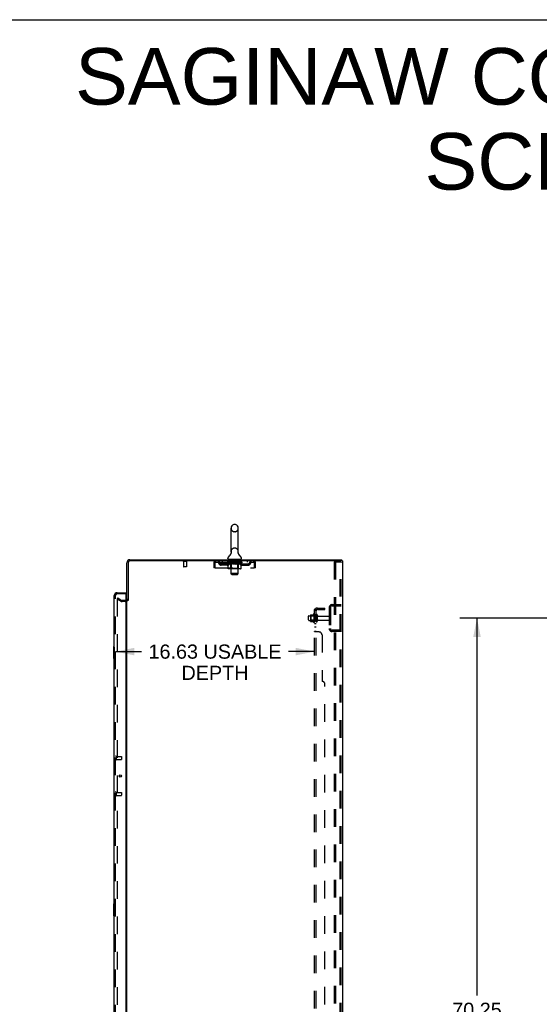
# Model space of a CAD drawing. Header units: inches. Extents: x 0 to 268, y 0 to 174.
# Tile 69 of 71: x 142 to 185, y 91 to 174. Entities that reach past the tile are written whole.
import ezdxf

# ---------------------------------------------------------------- set-up
doc = ezdxf.new("R2010")
doc.units = ezdxf.units.IN
doc.header["$LTSCALE"] = 14.749625
doc.header["$MEASUREMENT"] = 0
doc.linetypes.add('HIDDEN', pattern=[0.2, 0.1, -0.1])
doc.layers.get('0').update_dxf_attribs({"linetype": 'CONTINUOUS'})
for name, color, linetype in [('DEFAULT_2', 8, 'HIDDEN'), ('DIMENSIONS', 7, 'CONTINUOUS'), ('LEFTHAND_DOOR_ASSEMBLY', 7, 'CONTINUOUS'), ('RIGHTHAND_DOOR_ASSEMBLY', 7, 'CONTINUOUS'), ('SUBPANEL', 7, 'CONTINUOUS')]:
    doc.layers.add(name, color=color, linetype=linetype)
doc.styles.get("Standard").update_dxf_attribs({"font": 'arial.ttf'})
doc.dimstyles.new('DIMSTYLE_1', dxfattribs={"dimtxt": 1.183125, "dimasz": 1.5775, "dimexe": 0.09, "dimexo": 0.07, "dimgap": 0.0375, "dimtad": 0, "dimtih": 1, "dimtoh": 1, "dimzin": 4, "dimdsep": 46, "dimtxsty": 'Standard', "dimblk": '_FILLED', "dimblk1": '_FILLED', "dimblk2": '_FILLED', "dimcen": 0.09, "dimadec": 3, "dimazin": 1, "dimtfac": 1, "dimtdec": 3, "dimtofl": 0, "dimtmove": 0, "dimatfit": 3, "dimldrblk": '_FILLED', "dimfxl": 0, "dimtolj": 1, "dimtzin": 4, "dimarcsym": 0})

# ---------------------------------------------------------------- blocks, each defined once
blk = doc.blocks.new('_FILLED')
at = {"color": 0, "linetype": 'ByBlock'}
blk.add_solid([(0, 0), (-1, 0.2), (-1, -0.2)], dxfattribs=at)
blk = doc.blocks.new('*D2')
at = {"layer": 'DIMENSIONS', "color": 2, "linetype": 'Continuous'}
for p, q in [((149.555, 120.733), (151.725, 120.733)), ((166.18, 120.733), (164.009, 120.733))]:
    blk.add_line(p, q, dxfattribs=at)
at = {"layer": 'DIMENSIONS', "color": 2, "linetype": 'Continuous', "xscale": 1.5775, "yscale": 1.5775, "zscale": 1.5775, "rotation": 180}
blk.add_blockref('_FILLED', (149.555, 120.733), dxfattribs=at)
at = {"layer": 'DIMENSIONS', "color": 2, "linetype": 'Continuous', "xscale": 1.5775, "yscale": 1.5775, "zscale": 1.5775}
blk.add_blockref('_FILLED', (166.18, 120.733), dxfattribs=at)
at = {"layer": 'DIMENSIONS', "color": 2, "linetype": 'Continuous', "insert": (157.867, 121.324), "char_height": 1.18312, "width": 11.10114, "attachment_point": 2, "line_spacing_factor": 0.9}
blk.add_mtext('16.63 USABLE\\PDEPTH', dxfattribs=at)
blk = doc.blocks.new('*D4')
at = {"layer": 'DIMENSIONS', "color": 2, "linetype": 'Continuous'}
for p, q in [((189.43, 123.532), (178.333, 123.532)), ((179.753, 123.532), (179.753, 91.993)), ((179.753, 53.282), (179.753, 89.627)), ((189.43, 53.282), (178.333, 53.282))]:
    blk.add_line(p, q, dxfattribs=at)
at = {"layer": 'DIMENSIONS', "color": 2, "linetype": 'Continuous', "xscale": 1.5775, "yscale": 1.5775, "zscale": 1.5775}
for p, rotation in [((179.753, 123.532), 90), ((179.753, 53.282), 270)]:
    blk.add_blockref('_FILLED', p, dxfattribs=dict(at, rotation=rotation))
at = {"layer": 'DIMENSIONS', "color": 2, "linetype": 'Continuous', "insert": (179.753, 91.402), "char_height": 1.1831, "width": 4.13434, "attachment_point": 2, "line_spacing_factor": 0.9}
blk.add_mtext('70.25', dxfattribs=at)

msp = doc.modelspace()

# ---------------------------------------------------------------- linework, layer by layer
at = {"color": 7, "linetype": 'Continuous'}
for p, q in [((0, 173.525), (268.175, 173.525)), ((159.203, 129.078), (159.203, 131.053)), ((159.553, 131.353), (159.465, 131.353)), ((159.815, 129.078), (159.815, 131.053)), ((158.946, 128.506), (158.946, 128.546)), ((159.009, 128.437), (159.009, 128.407)), ((160.009, 128.437), (159.009, 128.437)), ((159.209, 128.935), (159.207, 128.93)), ((159.803, 128.984), (159.804, 128.989)), ((159.803, 128.979), (159.803, 128.984)), ((159.803, 128.974), (159.803, 128.979)), ((159.803, 128.969), (159.803, 128.974)), ((159.803, 128.964), (159.803, 128.969)), ((159.804, 128.959), (159.803, 128.964)), ((159.804, 128.994), (159.805, 128.999)), ((159.804, 128.989), (159.804, 128.994)), ((159.805, 128.954), (159.804, 128.959)), ((159.805, 128.949), (159.804, 128.954)), ((159.805, 128.999), (159.806, 129.003)), ((159.806, 128.945), (159.805, 128.949)), ((159.806, 129.003), (159.807, 129.008)), ((159.807, 128.94), (159.806, 128.945)), ((160.009, 128.437), (160.009, 128.407)), ((160.071, 128.506), (160.071, 128.546)), ((168.457, 128.303), (168.457, 128.407)), ((168.453, 128.303), (168.419, 128.303)), ((150.613, 125.011), (150.509, 125.011))]:
    msp.add_line(p, q, dxfattribs=at)
at = {"color": 3, "linetype": 'Continuous'}
for p, q in [((150.755, 128.407), (168.457, 128.407)), ((150.509, 125.011), (150.509, 128.161)), ((150.613, 128.161), (150.613, 125)), ((168.419, 128.303), (150.755, 128.303)), ((168.509, 128.303), (168.453, 128.303)), ((168.509, 128.303), (168.509, 48.511)), ((150.509, 51.855), (150.509, 124.959))]:
    msp.add_line(p, q, dxfattribs=at)
at = {"color": 7, "linetype": 'Continuous'}
msp.add_lwpolyline([(159.211, 129.008), (159.212, 129.004), (159.213, 128.999), (159.214, 128.994), (159.214, 128.989), (159.214, 128.984), (159.215, 128.979), (159.215, 128.974), (159.215, 128.969), (159.214, 128.964), (159.214, 128.959), (159.213, 128.954), (159.212, 128.949), (159.211, 128.944), (159.21, 128.939), (159.209, 128.935)], dxfattribs=at)
for centre, radius, start, end in [((159.509, 131.053), 0.306, 105.63034, 180), ((159.465, 131.209), 0.144, 90, 105.63034), ((159.553, 131.209), 0.144, 74.36966, 90), ((159.509, 131.053), 0.306, 0, 74.36966), ((159.09, 128.545), 0.144, 124.66237, 180), ((159.015, 128.506), 0.069, 180, 265), ((158.711, 129.094), 0.523, 304.66237, 347.23895), ((159.509, 129.078), 0.306, 180, 193.20532), ((160.307, 129.094), 0.523, 192.7611, 235.33763), ((159.509, 129.078), 0.306, 346.79468, 360), ((160.002, 128.506), 0.069, 275, 360), ((159.928, 128.545), 0.144, 360, 55.33763)]:
    msp.add_arc(centre, radius, start, end, dxfattribs=at)
at = {"color": 3, "linetype": 'Continuous'}
for centre, radius, start, end in [((150.755, 128.161), 0.246, 90, 180), ((150.755, 128.161), 0.142, 90, 180), ((150.366, 125.154), 0.142, 296.48128, 360)]:
    msp.add_arc(centre, radius, start, end, dxfattribs=at)
at = {"layer": 'DEFAULT_2', "color": 8, "linetype": 'HIDDEN'}
for p, q in [((159.553, 130.753), (159.465, 130.753)), ((159.553, 129.378), (159.465, 129.378)), ((159.189, 128.437), (159.189, 128.407)), ((159.209, 127.256), (159.209, 128.407)), ((159.404, 128.427), (159.404, 128.347)), ((159.604, 128.337), (159.414, 128.337)), ((159.614, 128.427), (159.614, 128.347)), ((159.809, 127.256), (159.809, 128.407)), ((159.829, 128.437), (159.829, 128.407)), ((155.505, 128.26), (155.221, 128.26)), ((155.239, 128.26), (155.239, 127.813)), ((155.477, 127.803), (155.249, 127.803)), ((155.487, 128.26), (155.487, 127.813)), ((157.759, 128.136), (157.759, 127.741)), ((157.759, 128.136), (157.863, 128.136)), ((157.863, 127.741), (157.759, 127.741)), ((157.863, 128.136), (157.863, 127.741)), ((157.893, 127.741), (157.893, 128.136)), ((157.893, 127.741), (161.125, 127.741)), ((157.926, 128.199), (157.926, 128.303)), ((157.926, 128.199), (161.092, 128.199)), ((158.394, 127.948), (158.394, 128.052)), ((158.877, 128.052), (158.394, 128.052)), ((158.877, 127.948), (158.394, 127.948)), ((158.478, 128.303), (158.478, 128.199)), ((158.644, 127.948), (158.644, 128.052)), ((158.876, 128.152), (158.876, 128.193)), ((158.876, 128.192), (159.182, 128.192)), ((158.972, 128.085), (158.876, 128.152)), ((160.142, 128.152), (158.876, 128.152)), ((158.877, 128.192), (158.877, 128.197)), ((158.997, 128.196), (158.877, 128.197)), ((158.885, 128.193), (158.885, 128.199)), ((158.894, 128.189), (158.894, 128.193)), ((158.894, 128.189), (160.124, 128.189)), ((158.903, 128.189), (158.903, 128.193)), ((158.904, 128.189), (158.904, 128.193)), ((158.914, 128.193), (158.914, 128.199)), ((158.93, 128.189), (158.93, 128.193)), ((158.932, 128.189), (158.932, 128.193)), ((158.96, 128.193), (158.96, 128.199)), ((158.972, 127.678), (158.972, 128.085)), ((158.972, 128.085), (158.987, 128.075)), ((158.975, 128.189), (158.975, 128.193)), ((158.978, 128.189), (158.978, 128.193)), ((159.002, 128.066), (158.987, 128.075)), ((158.997, 128.192), (158.997, 128.196)), ((159.017, 128.058), (159.002, 128.066)), ((160, 127.641), (159.015, 127.641)), ((159.031, 128.051), (159.016, 128.058)), ((159.024, 128.193), (159.024, 128.199)), ((159.025, 128.189), (159.025, 128.192)), ((159.026, 128.189), (159.026, 128.192)), ((159.029, 128.189), (159.029, 128.192)), ((159.045, 128.045), (159.031, 128.051)), ((159.036, 128.189), (159.036, 128.193)), ((159.036, 128.189), (159.036, 128.192)), ((159.039, 128.189), (159.039, 128.193)), ((159.043, 128.189), (159.043, 128.193)), ((159.06, 128.041), (159.045, 128.045)), ((159.047, 128.189), (159.047, 128.192)), ((159.153, 128.041), (159.06, 128.041)), ((159.061, 128.189), (159.061, 128.192)), ((159.071, 128.199), (159.071, 128.303)), ((159.079, 128.189), (159.079, 128.192)), ((159.08, 128.189), (159.08, 128.195)), ((159.1, 128.189), (159.1, 128.192)), ((159.102, 128.193), (159.102, 128.199)), ((159.111, 128.189), (159.111, 128.193)), ((159.116, 128.189), (159.116, 128.193)), ((159.125, 128.189), (159.125, 128.192)), ((159.136, 128.189), (159.136, 128.196)), ((159.152, 128.189), (159.152, 128.192)), ((159.153, 128.041), (159.168, 128.045)), ((159.155, 128.189), (159.155, 128.192)), ((159.196, 127.681), (159.156, 127.641)), ((159.182, 128.051), (159.168, 128.045)), ((159.182, 128.189), (159.182, 128.192)), ((159.196, 128.058), (159.182, 128.051)), ((159.249, 128.192), (159.187, 128.192)), ((159.192, 128.193), (159.192, 128.199)), ((159.196, 127.681), (159.196, 128.149)), ((159.211, 128.066), (159.196, 128.058)), ((159.822, 127.681), (159.196, 127.681)), ((159.199, 128.189), (159.199, 128.193)), ((159.204, 128.189), (159.204, 128.193)), ((159.21, 128.189), (159.21, 128.198)), ((159.225, 128.074), (159.21, 128.065)), ((159.214, 128.189), (159.214, 128.192)), ((159.225, 128.189), (159.225, 128.192)), ((159.24, 128.084), (159.225, 128.074)), ((159.24, 127.678), (159.24, 128.084)), ((159.24, 128.084), (159.269, 128.074)), ((159.249, 128.189), (159.249, 128.192)), ((159.324, 128.192), (159.265, 128.192)), ((159.298, 128.066), (159.269, 128.074)), ((159.285, 128.189), (159.285, 128.192)), ((159.292, 128.193), (159.292, 128.199)), ((159.296, 128.189), (159.296, 128.193)), ((159.298, 128.189), (159.298, 128.198)), ((159.326, 128.058), (159.298, 128.066)), ((159.301, 128.189), (159.301, 128.193)), ((159.308, 128.189), (159.308, 128.193)), ((159.324, 128.189), (159.324, 128.192)), ((159.354, 128.051), (159.326, 128.058)), ((159.404, 128.192), (159.35, 128.192)), ((159.382, 128.045), (159.354, 128.051)), ((159.363, 128.189), (159.363, 128.192)), ((159.41, 128.041), (159.382, 128.046)), ((159.394, 128.192), (159.509, 128.199)), ((159.399, 128.193), (159.399, 128.199)), ((159.399, 128.193), (159.399, 128.199)), ((159.399, 128.199), (159.399, 128.199)), ((159.399, 128.189), (159.399, 128.193)), ((159.403, 128.189), (159.403, 128.193)), ((159.404, 128.189), (159.404, 128.192)), ((159.405, 128.189), (159.405, 128.193)), ((159.608, 128.041), (159.41, 128.041)), ((159.488, 128.192), (159.44, 128.192)), ((159.445, 128.189), (159.445, 128.192)), ((159.488, 128.189), (159.488, 128.192)), ((159.506, 128.193), (159.506, 128.193)), ((159.506, 128.189), (159.506, 128.193)), ((159.506, 128.189), (159.506, 128.193)), ((159.509, 128.193), (159.509, 128.199)), ((159.509, 128.199), (159.623, 128.192)), ((159.511, 128.189), (159.511, 128.193)), ((159.511, 128.193), (159.512, 128.193)), ((159.512, 128.189), (159.512, 128.193)), ((159.53, 128.189), (159.53, 128.192)), ((159.53, 128.192), (159.578, 128.192)), ((159.572, 128.189), (159.572, 128.192)), ((159.608, 128.041), (159.635, 128.045)), ((159.613, 128.189), (159.613, 128.193)), ((159.613, 128.189), (159.613, 128.192)), ((159.613, 128.192), (159.668, 128.192)), ((159.614, 128.189), (159.614, 128.193)), ((159.618, 128.193), (159.618, 128.199)), ((159.618, 128.199), (159.619, 128.199)), ((159.618, 128.189), (159.618, 128.193)), ((159.619, 128.193), (159.619, 128.199)), ((159.663, 128.051), (159.635, 128.045)), ((159.655, 128.189), (159.655, 128.192)), ((159.691, 128.058), (159.663, 128.051)), ((159.718, 128.065), (159.69, 128.058)), ((159.694, 128.189), (159.694, 128.192)), ((159.694, 128.192), (159.753, 128.192)), ((159.709, 128.189), (159.709, 128.193)), ((159.717, 128.189), (159.717, 128.193)), ((159.747, 128.074), (159.718, 128.065)), ((159.719, 128.189), (159.719, 128.198)), ((159.722, 128.189), (159.722, 128.193)), ((159.725, 128.193), (159.725, 128.199)), ((159.733, 128.189), (159.733, 128.192)), ((159.775, 128.083), (159.746, 128.074)), ((159.754, 127.641), (159.756, 127.641)), ((159.761, 127.643), (159.764, 127.645)), ((159.764, 127.645), (159.766, 127.648)), ((159.769, 128.189), (159.769, 128.192)), ((159.769, 128.192), (159.831, 128.192)), ((159.775, 127.678), (159.775, 128.083)), ((159.775, 128.083), (159.789, 128.074)), ((159.803, 128.065), (159.789, 128.074)), ((159.793, 128.189), (159.793, 128.192)), ((159.817, 128.058), (159.803, 128.065)), ((159.804, 128.189), (159.804, 128.192)), ((159.808, 128.189), (159.808, 128.198)), ((159.814, 128.189), (159.814, 128.193)), ((159.831, 128.051), (159.817, 128.058)), ((159.819, 128.189), (159.819, 128.193)), ((159.822, 127.681), (159.822, 128.149)), ((159.822, 127.681), (159.861, 127.641)), ((159.825, 128.193), (159.825, 128.199)), ((159.844, 128.046), (159.83, 128.051)), ((159.836, 128.189), (159.836, 128.192)), ((159.836, 128.192), (160.037, 128.192)), ((159.857, 128.041), (159.844, 128.046)), ((159.961, 128.041), (159.857, 128.041)), ((159.863, 128.189), (159.863, 128.192)), ((159.866, 128.189), (159.866, 128.192)), ((159.882, 128.189), (159.882, 128.196)), ((159.893, 128.189), (159.893, 128.192)), ((159.902, 128.189), (159.902, 128.193)), ((159.906, 128.189), (159.906, 128.193)), ((159.916, 128.193), (159.916, 128.199)), ((159.917, 128.189), (159.917, 128.192)), ((159.938, 128.189), (159.938, 128.195)), ((159.938, 128.189), (159.938, 128.192)), ((159.946, 128.199), (159.946, 128.303)), ((159.956, 128.189), (159.956, 128.192)), ((159.961, 128.041), (159.975, 128.046)), ((159.971, 128.189), (159.971, 128.192)), ((159.975, 128.189), (159.975, 128.193)), ((159.988, 128.051), (159.975, 128.045)), ((159.978, 128.189), (159.978, 128.193)), ((159.982, 128.189), (159.982, 128.193)), ((159.982, 128.189), (159.982, 128.192)), ((160.002, 128.058), (159.988, 128.051)), ((159.989, 128.189), (159.989, 128.192)), ((159.992, 128.189), (159.992, 128.192)), ((159.993, 128.189), (159.993, 128.192)), ((159.994, 128.193), (159.994, 128.199)), ((160.015, 128.065), (160.001, 128.058)), ((160.029, 128.074), (160.015, 128.065)), ((160.043, 128.083), (160.029, 128.073)), ((160.04, 128.189), (160.04, 128.193)), ((160.043, 128.189), (160.043, 128.193)), ((160.043, 128.083), (160.142, 128.152)), ((160.043, 127.678), (160.043, 128.083)), ((160.057, 128.193), (160.057, 128.199)), ((160.086, 128.189), (160.086, 128.193)), ((160.088, 128.189), (160.088, 128.193)), ((160.104, 128.193), (160.104, 128.199)), ((160.114, 128.189), (160.114, 128.193)), ((160.115, 128.189), (160.115, 128.193)), ((160.124, 128.189), (160.124, 128.193)), ((160.132, 128.193), (160.132, 128.199)), ((160.14, 128.052), (160.623, 128.052)), ((160.14, 127.948), (160.623, 127.948)), ((160.142, 128.152), (160.142, 128.199)), ((160.373, 127.948), (160.373, 128.052)), ((160.54, 128.303), (160.54, 128.199)), ((160.623, 127.948), (160.623, 128.052)), ((161.092, 128.303), (161.092, 128.199)), ((161.125, 128.136), (161.125, 127.741)), ((161.155, 127.741), (161.155, 128.136)), ((161.259, 128.136), (161.155, 128.136)), ((161.259, 127.741), (161.155, 127.741)), ((161.259, 127.741), (161.259, 128.136)), ((167.83, 128.22), (167.83, 48.595)), ((167.83, 128.22), (168.31, 128.22)), ((167.934, 128.22), (167.934, 48.595)), ((168.31, 128.22), (168.384, 128.22)), ((168.331, 48.625), (168.331, 128.19)), ((168.405, 48.625), (168.405, 128.19)), ((159.278, 127.187), (159.209, 127.256)), ((159.809, 127.256), (159.209, 127.256)), ((159.278, 127.187), (159.74, 127.187)), ((159.74, 127.187), (159.809, 127.256)), ((149.748, 125.212), (149.696, 125.122)), ((149.696, 125.142), (149.696, 51.673)), ((150.036, 124.926), (149.696, 125.122)), ((149.748, 125.212), (150.088, 125.016)), ((150.366, 125.011), (150.105, 125.011)), ((150.366, 124.907), (150.105, 124.907)), ((167.405, 124.411), (167.405, 122.654)), ((167.509, 124.411), (167.509, 122.654)), ((167.651, 124.657), (168.405, 124.657)), ((167.651, 124.553), (168.405, 124.553)), ((167.733, 124.657), (167.733, 124.553)), ((165.68, 123.375), (165.68, 123.69)), ((165.71, 123.72), (166.305, 123.72)), ((165.844, 123.788), (165.844, 123.277)), ((165.864, 123.716), (165.844, 123.736)), ((165.854, 123.81), (166.082, 123.81)), ((165.864, 123.716), (165.864, 123.349)), ((166.16, 123.716), (165.864, 123.716)), ((166.11, 123.888), (166.11, 123.176)), ((166.16, 123.716), (166.18, 123.736)), ((166.16, 123.716), (166.16, 123.349)), ((166.18, 123.866), (166.18, 123.198)), ((166.305, 123.275), (166.305, 123.79)), ((166.415, 123.275), (166.415, 123.79)), ((166.477, 123.697), (167.375, 123.697)), ((165.71, 123.345), (166.305, 123.345)), ((165.864, 123.349), (165.844, 123.329)), ((165.854, 123.255), (166.082, 123.255)), ((166.16, 123.349), (165.864, 123.349)), ((166.16, 123.349), (166.18, 123.329)), ((166.477, 123.367), (167.375, 123.367)), ((168.405, 122.511), (167.651, 122.511)), ((168.405, 122.407), (167.651, 122.407)), ((167.733, 122.511), (167.733, 122.407))]:
    msp.add_line(p, q, dxfattribs=at)
for points in [[(157.893, 128.136), (157.895, 128.155), (157.898, 128.173), (157.9, 128.191), (157.902, 128.209), (157.905, 128.225), (157.907, 128.24), (157.909, 128.254), (157.912, 128.267), (157.914, 128.278), (157.916, 128.287), (157.919, 128.294), (157.921, 128.299), (157.923, 128.302), (157.926, 128.303)], [(157.893, 128.136), (157.895, 128.143), (157.898, 128.15), (157.9, 128.157), (157.902, 128.163), (157.905, 128.17), (157.907, 128.175), (157.909, 128.181), (157.912, 128.185), (157.914, 128.19), (157.916, 128.193), (157.919, 128.196), (157.921, 128.198), (157.923, 128.199), (157.926, 128.199)], [(159.015, 127.641), (159.01, 127.641), (159.005, 127.642), (159, 127.643), (158.995, 127.645), (158.99, 127.648), (158.986, 127.651), (158.982, 127.654), (158.979, 127.658), (158.976, 127.663), (158.974, 127.667), (158.973, 127.673), (158.972, 127.678)], [(159.261, 127.641), (159.259, 127.641), (159.256, 127.642), (159.254, 127.643), (159.251, 127.645), (159.249, 127.648), (159.247, 127.651), (159.245, 127.654), (159.243, 127.658), (159.242, 127.663), (159.241, 127.667), (159.24, 127.673), (159.24, 127.678)], [(159.756, 127.641), (159.759, 127.642), (159.761, 127.643)], [(159.766, 127.648), (159.768, 127.651), (159.77, 127.654), (159.772, 127.658), (159.773, 127.663)], [(159.768, 127.651), (159.77, 127.654), (159.772, 127.658)], [(159.773, 127.663), (159.774, 127.667), (159.775, 127.673), (159.775, 127.678)], [(159.774, 127.667), (159.775, 127.673), (159.775, 127.678)], [(160, 127.641), (160.005, 127.641), (160.01, 127.642), (160.015, 127.643), (160.02, 127.645), (160.025, 127.648), (160.029, 127.651), (160.033, 127.654), (160.036, 127.658), (160.039, 127.663), (160.041, 127.667), (160.042, 127.673), (160.043, 127.678)], [(161.092, 128.303), (161.094, 128.302), (161.097, 128.299), (161.099, 128.294), (161.101, 128.287), (161.104, 128.278), (161.106, 128.267), (161.108, 128.254), (161.111, 128.24), (161.113, 128.225), (161.115, 128.209), (161.118, 128.191), (161.12, 128.173), (161.122, 128.155), (161.125, 128.136)], [(161.092, 128.199), (161.094, 128.199), (161.097, 128.198), (161.099, 128.196), (161.101, 128.193), (161.104, 128.19), (161.106, 128.185), (161.108, 128.181), (161.111, 128.175), (161.113, 128.17), (161.115, 128.163), (161.118, 128.157), (161.12, 128.15), (161.122, 128.143), (161.125, 128.136)], [(168.321, 128.216), (168.316, 128.219), (168.31, 128.22)], [(168.321, 128.216), (168.325, 128.211), (168.328, 128.205), (168.33, 128.198), (168.331, 128.19)], [(168.394, 128.216), (168.389, 128.219), (168.384, 128.22)], [(168.394, 128.216), (168.399, 128.211), (168.402, 128.205), (168.404, 128.198), (168.405, 128.19)], [(149.714, 125.162), (149.712, 125.162), (149.71, 125.161), (149.708, 125.161), (149.706, 125.16), (149.705, 125.159), (149.703, 125.157), (149.701, 125.156), (149.7, 125.154), (149.699, 125.152), (149.698, 125.15), (149.697, 125.148), (149.697, 125.146), (149.696, 125.144), (149.696, 125.142)], [(149.721, 125.159), (149.72, 125.16), (149.718, 125.161), (149.716, 125.161), (149.714, 125.162), (149.714, 125.162)]]:
    msp.add_lwpolyline(points, dxfattribs=at)
for centre, radius, start, end in [((159.509, 131.053), 0.306, 180, 254.36966), ((159.509, 131.053), 0.306, 285.63034, 360), ((159.465, 130.896), 0.144, 254.36966, 270), ((159.553, 130.896), 0.144, 270, 285.63034), ((159.509, 129.078), 0.306, 105.63034, 180), ((159.465, 129.234), 0.144, 90, 105.63034), ((159.553, 129.234), 0.144, 74.36966, 90), ((159.509, 129.078), 0.306, 0, 74.36966), ((159.015, 128.506), 0.069, 265, 270), ((159.179, 128.407), 0.03, 0, 90), ((159.394, 128.427), 0.01, 0, 90), ((159.414, 128.347), 0.01, 180, 270), ((159.604, 128.347), 0.01, 270, 360), ((159.624, 128.427), 0.01, 90, 180), ((159.839, 128.407), 0.03, 90, 180), ((160.002, 128.506), 0.069, 270, 275), ((155.221, 128.282), 0.0215, 90, 270), ((155.249, 127.813), 0.01, 180, 270), ((155.477, 127.813), 0.01, 270, 360), ((155.505, 128.282), 0.0215, 270, 90), ((157.926, 128.136), 0.167, 90, 180), ((157.926, 128.136), 0.063, 90, 180), ((158.105, 128.136), 0.167, 8.07163, 90), ((158.106, 128.137), 0.0625, 7.98631, 90), ((158.394, 128.177), 0.229, 187.98631, 270), ((158.394, 128.177), 0.125, 188.07163, 270), ((158.877, 128.177), 0.125, 270, 351.92837), ((158.877, 128.177), 0.229, 270, 352.01369), ((159.166, 128.136), 0.167, 90, 171.92837), ((159.166, 128.137), 0.0625, 90, 172.01369), ((159.156, 128.149), 0.0398, 0, 89.99999), ((159.861, 128.149), 0.0398, 90.00001, 180), ((159.851, 128.136), 0.167, 8.07163, 90), ((159.852, 128.137), 0.0625, 7.98631, 90), ((160.14, 128.177), 0.229, 187.98631, 270), ((160.14, 128.177), 0.125, 188.07163, 270), ((160.623, 128.177), 0.125, 270, 351.92837), ((160.623, 128.177), 0.229, 270, 352.01369), ((160.913, 128.136), 0.167, 90, 171.92837), ((160.912, 128.137), 0.0625, 90, 172.01369), ((161.092, 128.136), 0.167, 0, 90), ((161.092, 128.136), 0.063, 0, 90), ((150.366, 125.154), 0.246, 270, 360), ((150.105, 125.044), 0.137, 240, 270), ((150.105, 125.044), 0.033, 240, 270), ((150.366, 125.154), 0.142, 270, 296.48128), ((167.651, 124.411), 0.246, 90, 180), ((167.651, 124.411), 0.142, 90, 180), ((165.71, 123.69), 0.03, 90, 180.00001), ((165.854, 123.8), 0.01, 90, 174.80617), ((165.985, 123.788), 0.141, 174.79195, 180), ((166.063, 123.82), 0.01, 270, 336.03207), ((166.71, 123.532), 0.698, 149.33687, 156.03207), ((166.141, 123.866), 0.0384, 0, 145.55034), ((166.36, 123.79), 0.055, 360, 180), ((166.477, 123.76), 0.0625, 180, 270), ((167.375, 123.667), 0.03, 360, 90), ((167.375, 123.397), 0.03, 270, 0), ((165.71, 123.375), 0.03, 179.99999, 270), ((165.985, 123.277), 0.141, 180, 185.20805), ((165.854, 123.265), 0.01, 185.19383, 270), ((166.063, 123.245), 0.01, 23.96793, 90), ((166.71, 123.532), 0.698, 203.96793, 210.66313), ((166.141, 123.198), 0.0384, 214.44966, 360), ((166.36, 123.275), 0.055, 180, 0), ((166.477, 123.305), 0.0625, 90, 180), ((167.651, 122.654), 0.246, 180, 270), ((167.651, 122.654), 0.142, 180, 270)]:
    msp.add_arc(centre, radius, start, end, dxfattribs=at)
for centre, major_axis, ratio, start_param, end_param in [((159.509, 128.199), (0.633, 0.007), 0.05963, 9.249616, 9.431313), ((159.509, 128.199), (0.633, 0), 0.060556, -3.083241, -2.96706), ((158.831, 128.187), (0.198, 0.002), 0.05963, 0.25549, 1.295341), ((159.509, 128.199), (0.633, 0.013), 0.05688, 2.791345, 2.965878), ((158.9, 128.187), (0.198, -0.002), 0.05963, 0.605815, 1.645666), ((159.509, 128.199), (0.633, -0.007), 0.05963, -2.96643, -2.791898), ((158.831, 128.181), (0.198, 0.004), 0.05688, 1.20151, 1.294789), ((158.9, 128.181), (0.198, 0), 0.060556, 1.551758, 1.645036), ((158.856, 128.181), (0.198, 0.002), 0.05963, 1.170259, 1.376596), ((158.901, 128.183), (0.164, 0.002), 0.05963, 1.065228, 1.614276), ((158.881, 128.183), (0.164, 0.003), 0.05688, 0.890143, 1.43919), ((158.939, 128.183), (0.164, 0), 0.060556, 1.240391, 1.789438), ((158.828, 128.187), (0.198, 0.004), 0.05688, 0.080405, 1.120256), ((159.509, 128.199), (0.633, 0.019), 0.052395, 2.616403, 2.790936), ((158.963, 128.187), (0.198, -0.004), 0.05688, 0.7809, 1.820751), ((159.509, 128.199), (0.633, -0.013), 0.05688, -2.791345, -2.616812), ((158.828, 128.181), (0.198, 0.006), 0.052395, 1.026568, 1.119847), ((158.963, 128.181), (0.198, -0.002), 0.05963, 1.72692, 1.820198), ((158.881, 128.183), (0.164, 0.005), 0.052395, 0.715201, 1.264248), ((158.995, 128.183), (0.164, -0.002), 0.05963, 1.415553, 1.9646), ((159.509, 128.199), (0.633, 0.025), 0.046319, 2.441654, 2.616187), ((159.042, 128.187), (0.198, -0.006), 0.052395, 0.955842, 1.995693), ((158.845, 128.187), (0.198, 0.006), 0.052395, -0.094537, 0.945314), ((159.509, 128.199), (0.633, -0.019), 0.052395, -2.616403, -2.44187), ((158.845, 128.181), (0.198, 0.008), 0.046319, 0.851819, 0.945098), ((159.042, 128.181), (0.198, -0.004), 0.05688, 1.902006, 1.995284), ((158.899, 128.183), (0.164, 0.006), 0.046319, 0.540452, 1.089499), ((159.066, 128.183), (0.164, -0.003), 0.05688, 1.590638, 2.139686), ((158.856, 128.187), (0.198, 0), 0.060556, 0.430652, 0.777569), ((159.509, 128.199), (0.633, 0.029), 0.038841, 2.267123, 2.441656), ((159.135, 128.187), (0.198, -0.008), 0.046319, 1.130591, 2.170442), ((158.882, 128.187), (0.198, 0.008), 0.046319, -0.269286, 0.770565), ((159.509, 128.199), (0.633, -0.025), 0.046319, -2.441654, -2.267121), ((158.882, 128.181), (0.198, 0.009), 0.038841, 0.677289, 0.770567), ((159.135, 128.181), (0.198, -0.006), 0.052395, 2.076947, 2.170226), ((158.936, 128.183), (0.164, 0.008), 0.038841, 0.365921, 0.914969), ((159.151, 128.183), (0.164, -0.005), 0.052395, 1.76558, 2.314627), ((159.509, 128.199), (0.633, 0.033), 0.030195, 2.09281, 2.267343), ((159.24, 128.187), (0.198, -0.009), 0.038841, 1.305122, 2.344973), ((158.938, 128.187), (0.198, 0.009), 0.038841, -0.443817, 0.596034), ((159.509, 128.199), (0.633, -0.029), 0.038841, -2.267123, -2.092591), ((158.938, 128.181), (0.198, 0.01), 0.030195, 0.502975, 0.596254), ((159.24, 128.181), (0.198, -0.008), 0.046319, 2.251696, 2.344975), ((158.99, 128.183), (0.164, 0.009), 0.030195, 0.191608, 0.740655), ((159.246, 128.183), (0.164, -0.006), 0.046319, 1.940329, 2.489376), ((159.012, 128.187), (0.198, 0.01), 0.030195, -0.61813, 0.421721), ((159.509, 128.199), (0.633, 0.036), 0.020645, 1.918687, 2.09322), ((159.353, 128.187), (0.198, -0.01), 0.030195, 1.479435, 2.519286), ((159.509, 128.199), (0.633, -0.033), 0.030195, -2.09281, -1.918277), ((159.012, 128.181), (0.198, 0.011), 0.020645, 0.328852, 0.422131), ((159.353, 128.181), (0.198, -0.009), 0.038841, 2.426227, 2.519505), ((159.06, 128.183), (0.164, 0.009), 0.020645, 0.017485, 0.566532), ((159.349, 128.183), (0.164, -0.008), 0.038841, 2.11486, 2.663907), ((159.1, 128.187), (0.198, 0.011), 0.020645, -0.792253, 0.247598), ((159.509, 128.199), (0.633, 0.038), 0.010478, 1.744704, 1.919237), ((159.471, 128.187), (0.198, -0.011), 0.020645, 1.653558, 2.693409), ((159.509, 128.199), (0.633, -0.036), 0.020645, -1.918687, -1.744154), ((159.1, 128.181), (0.198, 0.012), 0.010478, 0.154869, 0.248148), ((159.471, 128.181), (0.198, -0.01), 0.030195, 2.60054, 2.693819), ((159.144, 128.183), (0.164, 0.01), 0.010478, 6.126688, 6.675735), ((159.458, 128.183), (0.164, -0.009), 0.030195, 2.289173, 2.83822), ((159.201, 128.187), (0.198, 0.012), 0.010478, -0.966236, -0.000846), ((159.59, 128.187), (0.198, -0.012), 0.010478, 1.827541, 2.867392), ((159.509, 128.199), (0.633, -0.038), 0.010478, -1.744704, -1.570171), ((159.59, 128.181), (0.198, -0.011), 0.020645, 2.774664, 2.867942), ((159.568, 128.183), (0.164, -0.009), 0.020645, 2.463296, 3.012344), ((159.428, 128.187), (0.198, 0.012), 0.010478, 0.274201, 1.314052), ((159.342, 128.183), (0.164, 0.01), 0.010478, -0.000483, 0.504314), ((159.312, 128.181), (0.198, 0.012), 0.010478, 0.099668, 0.192946), ((159.509, 128.199), (0.633, 0.038), 0.010478, -1.571421, -1.396888), ((159.706, 128.181), (0.198, -0.012), 0.010478, 2.948646, 3.041925), ((159.676, 128.183), (0.164, -0.01), 0.010478, 2.637279, 3.142076), ((159.547, 128.187), (0.198, 0.011), 0.020645, 0.448184, 1.488034), ((159.45, 128.183), (0.164, 0.009), 0.020645, 0.129249, 0.678296), ((159.428, 128.181), (0.198, 0.011), 0.020645, 0.273651, 0.366929), ((159.816, 128.187), (0.198, -0.012), 0.010478, -3.140747, -2.175357), ((159.509, 128.199), (0.633, 0.036), 0.020645, -1.397439, -1.222906), ((159.509, 128.199), (0.633, -0.038), 0.010478, 1.222355, 1.396888), ((159.665, 128.187), (0.198, 0.01), 0.030195, 0.622307, 1.662158), ((159.56, 128.183), (0.164, 0.009), 0.030195, 0.303372, 0.852419), ((159.873, 128.183), (0.164, -0.01), 0.010478, 2.749043, 3.29809), ((159.917, 128.187), (0.198, -0.011), 0.020645, 2.893995, 3.933846), ((159.547, 128.181), (0.198, 0.01), 0.030195, 0.447774, 0.541052), ((159.917, 128.181), (0.198, -0.012), 0.010478, 2.893445, 2.986723), ((159.509, 128.199), (0.633, 0.033), 0.030195, -1.223315, -1.048783), ((159.509, 128.199), (0.633, -0.036), 0.020645, 1.048373, 1.222906), ((159.778, 128.187), (0.198, 0.009), 0.038841, 0.79662, 1.836471), ((159.668, 128.183), (0.164, 0.008), 0.038841, 0.477686, 1.026733), ((159.957, 128.183), (0.164, -0.009), 0.020645, 2.57506, 3.124108), ((160.006, 128.187), (0.198, -0.01), 0.030195, 2.719872, 3.759723), ((159.882, 128.187), (0.198, 0.008), 0.046319, 0.971151, 2.011002), ((159.665, 128.181), (0.198, 0.009), 0.038841, 0.622087, 0.715366), ((160.006, 128.181), (0.198, -0.011), 0.020645, 2.719462, 2.812741), ((159.509, 128.199), (0.633, 0.029), 0.038841, -1.049002, -0.874469), ((159.509, 128.199), (0.633, -0.033), 0.030195, 0.87425, 1.048783), ((159.772, 128.183), (0.164, 0.006), 0.046319, 0.652216, 1.201263), ((159.976, 128.187), (0.198, 0.006), 0.052395, 1.1459, 2.185751), ((160.027, 128.183), (0.164, -0.009), 0.030195, 2.400937, 2.949985), ((160.08, 128.187), (0.198, -0.009), 0.038841, 2.545558, 3.585409), ((159.867, 128.183), (0.164, 0.005), 0.052395, 0.826965, 1.376012), ((159.778, 128.181), (0.198, 0.008), 0.046319, 0.796618, 0.889896), ((160.08, 128.181), (0.198, -0.01), 0.030195, 2.545339, 2.638617), ((160.055, 128.187), (0.198, 0.004), 0.05688, 1.320842, 2.360692), ((159.509, 128.199), (0.633, 0.025), 0.046319, -0.874471, -0.699939), ((159.509, 128.199), (0.633, -0.029), 0.038841, 0.699936, 0.874469), ((160.136, 128.187), (0.198, -0.008), 0.046319, 2.371028, 3.410879), ((160.082, 128.183), (0.164, -0.008), 0.038841, 2.226624, 2.775671), ((160.118, 128.187), (0.198, 0.002), 0.05963, 1.495927, 2.535778), ((159.952, 128.183), (0.164, 0.003), 0.05688, 1.001907, 1.550954), ((160.173, 128.187), (0.198, -0.006), 0.052395, 2.196279, 3.23613), ((159.882, 128.181), (0.198, 0.006), 0.052395, 0.971367, 1.064645), ((160.119, 128.183), (0.164, -0.006), 0.046319, 2.052093, 2.601141), ((160.162, 128.187), (0.198, 0), 0.060556, 1.671089, 2.71094), ((160.136, 128.181), (0.198, -0.009), 0.038841, 2.371026, 2.464304), ((160.19, 128.187), (0.198, -0.004), 0.05688, 2.021337, 3.061188), ((159.509, 128.199), (0.633, 0.019), 0.052395, -0.699723, -0.52519), ((159.509, 128.199), (0.633, -0.025), 0.046319, 0.525406, 0.699939), ((160.186, 128.187), (0.198, -0.002), 0.05963, 1.846251, 2.886102), ((160.023, 128.183), (0.164, 0.002), 0.05963, 1.176993, 1.72604), ((160.137, 128.183), (0.164, -0.005), 0.052395, 1.877344, 2.426392), ((160.078, 128.183), (0.164, 0), 0.060556, 1.352155, 1.901202), ((160.136, 128.183), (0.164, -0.003), 0.05688, 1.702402, 2.25145), ((160.117, 128.183), (0.164, -0.002), 0.05963, 1.527317, 2.076364), ((159.976, 128.181), (0.198, 0.004), 0.05688, 1.146309, 1.239587), ((160.173, 128.181), (0.198, -0.008), 0.046319, 2.196495, 2.289773), ((159.509, 128.199), (0.633, 0.013), 0.05688, -0.524781, -0.350248), ((159.509, 128.199), (0.633, -0.019), 0.052395, 0.350657, 0.52519), ((160.055, 128.181), (0.198, 0.002), 0.05963, 1.321394, 1.414673), ((160.19, 128.181), (0.198, -0.006), 0.052395, 2.021746, 2.115024), ((159.509, 128.199), (0.633, 0.007), 0.05963, -0.349695, -0.175162), ((159.509, 128.199), (0.633, -0.013), 0.05688, 0.175715, 0.350248), ((160.118, 128.181), (0.198, 0), 0.060556, 1.496556, 1.589835), ((160.186, 128.181), (0.198, -0.004), 0.05688, 1.846804, 1.940083), ((160.162, 128.181), (0.198, -0.002), 0.05963, 1.671719, 1.764997), ((159.509, 128.199), (0.633, 0), 0.060556, -0.174533, 0), ((159.509, 128.199), (0.633, -0.007), 0.05963, 0.000629, 0.175162)]:
    msp.add_ellipse(centre, major_axis=major_axis, ratio=ratio, start_param=start_param, end_param=end_param, dxfattribs=at)
at = {"layer": 'LEFTHAND_DOOR_ASSEMBLY', "color": 8, "linetype": 'HIDDEN'}
for p, q in [((149.555, 51.404), (149.555, 125.411)), ((150.41, 125.553), (149.697, 125.553))]:
    msp.add_line(p, q, dxfattribs=at)
msp.add_arc((149.697, 125.411), 0.142, 90, 180, dxfattribs=at)
at = {"layer": 'RIGHTHAND_DOOR_ASSEMBLY', "color": 3, "linetype": 'Continuous'}
for p, q in [((149.451, 51.404), (149.451, 125.411)), ((149.697, 125.657), (150.43, 125.657)), ((150.43, 125.533), (150.43, 51.281))]:
    msp.add_line(p, q, dxfattribs=at)
at = {"layer": 'RIGHTHAND_DOOR_ASSEMBLY', "color": 8, "linetype": 'HIDDEN'}
for p, q in [((149.555, 51.404), (149.555, 125.411)), ((150.41, 125.553), (149.697, 125.553)), ((149.598, 111.986), (149.598, 111.702)), ((149.598, 111.968), (150.045, 111.968)), ((150.055, 111.958), (150.055, 111.73)), ((149.598, 111.72), (150.045, 111.72)), ((149.598, 108.986), (149.598, 108.702)), ((149.598, 108.968), (150.045, 108.968)), ((149.598, 108.72), (150.045, 108.72)), ((150.055, 108.958), (150.055, 108.73))]:
    msp.add_line(p, q, dxfattribs=at)
at = {"layer": 'RIGHTHAND_DOOR_ASSEMBLY', "color": 7, "linetype": 'Continuous'}
for p, q in [((150.43, 125.553), (150.41, 125.553)), ((150.43, 125.553), (150.43, 125.657)), ((149.391, 121.142), (149.391, 120.172)), ((149.451, 121.157), (149.406, 121.157)), ((149.438, 121.057), (149.438, 120.257)), ((149.406, 120.157), (149.451, 120.157)), ((149.875, 110.399), (149.875, 110.289)), ((149.391, 99.642), (149.391, 98.672)), ((149.451, 99.657), (149.406, 99.657)), ((149.438, 99.557), (149.438, 98.757)), ((149.406, 98.657), (149.451, 98.657))]:
    msp.add_line(p, q, dxfattribs=at)
for points in [[(149.436, 121.093), (149.436, 121.088), (149.437, 121.082), (149.437, 121.076), (149.437, 121.07), (149.437, 121.063), (149.438, 121.057)], [(149.438, 120.257), (149.437, 120.251), (149.437, 120.245), (149.437, 120.239), (149.437, 120.233), (149.436, 120.227), (149.436, 120.221)], [(149.436, 99.593), (149.436, 99.588), (149.437, 99.582), (149.437, 99.576), (149.437, 99.57), (149.437, 99.563), (149.438, 99.557)], [(149.438, 98.757), (149.437, 98.751), (149.437, 98.745), (149.437, 98.739), (149.437, 98.733), (149.436, 98.727), (149.436, 98.721)]]:
    msp.add_lwpolyline(points, dxfattribs=at)
at = {"layer": 'RIGHTHAND_DOOR_ASSEMBLY', "color": 3, "linetype": 'Continuous'}
msp.add_circle((149.951, 110.344), 0.0938, dxfattribs=at)
for centre, radius, start, end in [((149.697, 125.411), 0.246, 90, 180), ((150.41, 125.533), 0.02, 0, 90)]:
    msp.add_arc(centre, radius, start, end, dxfattribs=at)
at = {"layer": 'RIGHTHAND_DOOR_ASSEMBLY', "color": 8, "linetype": 'HIDDEN'}
for centre, radius, start, end in [((149.697, 125.411), 0.142, 90, 180), ((149.576, 111.986), 0.0215, 0, 180), ((150.045, 111.958), 0.01, 0, 90), ((149.576, 111.702), 0.0215, 180, 360), ((150.045, 111.73), 0.01, 270, 360), ((149.576, 108.986), 0.0215, 0, 180), ((149.576, 108.702), 0.0215, 180, 360), ((150.045, 108.958), 0.01, 0, 90), ((150.045, 108.73), 0.01, 270, 360)]:
    msp.add_arc(centre, radius, start, end, dxfattribs=at)
at = {"layer": 'RIGHTHAND_DOOR_ASSEMBLY', "color": 7, "linetype": 'Continuous'}
for centre, radius, start, end in [((149.615, 125.267), 0.26, 87.41339, 90), ((149.406, 121.142), 0.015, 90, 180), ((149.436, 121.142), 0.015, 0, 90), ((149.406, 120.172), 0.015, 180, 270), ((149.436, 120.172), 0.015, 270, 360), ((149.406, 99.642), 0.015, 90, 180), ((149.436, 99.642), 0.015, 0, 90), ((149.406, 98.672), 0.015, 180, 270), ((149.436, 98.672), 0.015, 270, 360)]:
    msp.add_arc(centre, radius, start, end, dxfattribs=at)
at = {"layer": 'SUBPANEL', "color": 8, "linetype": 'HIDDEN'}
for p, q in [((166.18, 52.563), (166.18, 124.251)), ((166.305, 124.251), (166.18, 124.251)), ((166.234, 124.289), (166.33, 124.21)), ((166.305, 52.563), (166.305, 124.251)), ((166.305, 124.231), (166.305, 124.231)), ((166.417, 124.376), (167.055, 124.376)), ((166.417, 124.251), (167.055, 124.251)), ((166.805, 124.251), (166.805, 124.376)), ((167.055, 124.251), (167.055, 124.376)), ((166.305, 123.782), (166.18, 123.782)), ((166.305, 123.282), (166.18, 123.282)), ((166.305, 123.054), (166.18, 123.054)), ((166.305, 122.773), (166.18, 122.773)), ((166.305, 122.411), (166.18, 122.411)), ((166.555, 122.376), (166.234, 122.376)), ((166.307, 122.405), (166.306, 122.406)), ((166.805, 122.126), (166.805, 118.251)), ((167.055, 58.813), (167.055, 118.001))]:
    msp.add_line(p, q, dxfattribs=at)
for points in [[(166.211, 124.275), (166.203, 124.271), (166.199, 124.27), (166.196, 124.268), (166.192, 124.266), (166.189, 124.264), (166.187, 124.262), (166.184, 124.26), (166.182, 124.258), (166.181, 124.256), (166.18, 124.254), (166.18, 124.253), (166.18, 124.251)], [(166.234, 124.289), (166.232, 124.287), (166.229, 124.285), (166.226, 124.282), (166.222, 124.28), (166.218, 124.278), (166.214, 124.276), (166.211, 124.275)], [(166.248, 124.251), (166.248, 124.251), (166.247, 124.251), (166.247, 124.251), (166.246, 124.251), (166.246, 124.251), (166.245, 124.251), (166.245, 124.251), (166.245, 124.251)], [(166.245, 124.251), (166.245, 124.251), (166.245, 124.251), (166.245, 124.251), (166.246, 124.251), (166.246, 124.251), (166.247, 124.251), (166.247, 124.251), (166.248, 124.251), (166.248, 124.251), (166.249, 124.25), (166.25, 124.25), (166.251, 124.25), (166.251, 124.25), (166.252, 124.25), (166.253, 124.25), (166.254, 124.25), (166.254, 124.249), (166.255, 124.249), (166.256, 124.249), (166.257, 124.249), (166.258, 124.249), (166.259, 124.248), (166.26, 124.248), (166.26, 124.248), (166.261, 124.248), (166.262, 124.247), (166.263, 124.247), (166.264, 124.247), (166.265, 124.247), (166.266, 124.246), (166.267, 124.246), (166.268, 124.246), (166.269, 124.245), (166.27, 124.245), (166.271, 124.245), (166.272, 124.244), (166.273, 124.244), (166.274, 124.244), (166.275, 124.243), (166.276, 124.243), (166.277, 124.243), (166.279, 124.242), (166.28, 124.242), (166.281, 124.241), (166.282, 124.241), (166.283, 124.241), (166.284, 124.24), (166.285, 124.24), (166.286, 124.239), (166.287, 124.239), (166.288, 124.239), (166.289, 124.238), (166.29, 124.238), (166.291, 124.237), (166.292, 124.237), (166.293, 124.236), (166.294, 124.236), (166.295, 124.236), (166.296, 124.235), (166.296, 124.235), (166.297, 124.234), (166.298, 124.234), (166.299, 124.233), (166.3, 124.233), (166.301, 124.233), (166.301, 124.232), (166.302, 124.232), (166.303, 124.231), (166.304, 124.231), (166.304, 124.231), (166.305, 124.23), (166.306, 124.23), (166.306, 124.23), (166.307, 124.229), (166.307, 124.229), (166.308, 124.229), (166.308, 124.228), (166.309, 124.228), (166.309, 124.228), (166.309, 124.228)], [(166.319, 124.228), (166.317, 124.23), (166.315, 124.232), (166.313, 124.235), (166.311, 124.237), (166.309, 124.24), (166.307, 124.242), (166.306, 124.245), (166.305, 124.247), (166.305, 124.249), (166.305, 124.251)], [(166.309, 124.228), (166.309, 124.228), (166.309, 124.228), (166.308, 124.228), (166.308, 124.228), (166.308, 124.229), (166.307, 124.229), (166.307, 124.229), (166.306, 124.23), (166.306, 124.23), (166.305, 124.231)], [(166.33, 124.21), (166.331, 124.211), (166.331, 124.212), (166.331, 124.213), (166.33, 124.214), (166.33, 124.215), (166.329, 124.216), (166.328, 124.218), (166.326, 124.22), (166.325, 124.221), (166.323, 124.223), (166.319, 124.228)], [(166.181, 122.406), (166.18, 122.408), (166.18, 122.41), (166.18, 122.411)], [(166.189, 122.398), (166.187, 122.4), (166.184, 122.402), (166.182, 122.404), (166.181, 122.406), (166.18, 122.408), (166.18, 122.41), (166.18, 122.411)], [(166.199, 122.393), (166.196, 122.395), (166.192, 122.396), (166.189, 122.398), (166.187, 122.4)], [(166.207, 122.39), (166.203, 122.391), (166.199, 122.393)], [(166.234, 122.376), (166.232, 122.378), (166.229, 122.379), (166.226, 122.381), (166.222, 122.383), (166.218, 122.385), (166.214, 122.386), (166.207, 122.39)], [(166.232, 122.378), (166.229, 122.379), (166.226, 122.381)], [(166.305, 122.408), (166.305, 122.41), (166.305, 122.411)], [(166.311, 122.402), (166.309, 122.403), (166.307, 122.405), (166.306, 122.406), (166.305, 122.408), (166.305, 122.41), (166.305, 122.411)], [(166.315, 122.399), (166.313, 122.4), (166.311, 122.402), (166.309, 122.403)], [(166.325, 122.391), (166.323, 122.393), (166.321, 122.394), (166.319, 122.396), (166.315, 122.399)], [(166.33, 122.376), (166.331, 122.378), (166.331, 122.38), (166.331, 122.382), (166.33, 122.383), (166.33, 122.385), (166.329, 122.387), (166.328, 122.388), (166.326, 122.39), (166.325, 122.391), (166.323, 122.393), (166.321, 122.394)], [(166.329, 122.387), (166.328, 122.388), (166.326, 122.39)], [(166.33, 122.376), (166.331, 122.378), (166.331, 122.38), (166.331, 122.382), (166.33, 122.383), (166.33, 122.385)]]:
    msp.add_lwpolyline(points, dxfattribs=at)
for centre, radius, start, end in [((166.417, 124.139), 0.237, 90, 180), ((166.417, 124.139), 0.112, 90, 180), ((166.555, 122.126), 0.25, 0, 90), ((166.805, 118.001), 0.25, 0, 90)]:
    msp.add_arc(centre, radius, start, end, dxfattribs=at)

# ---------------------------------------------------------------- texts
at = {"layer": 'DIMENSIONS', "color": 2, "linetype": 'Continuous', "insert": (206.046, 171.158), "char_height": 4.7325, "width": 119.52641, "attachment_point": 2, "line_spacing_factor": 0.9}
msp.add_mtext('SAGINAW CONTROL & ENGINEERING\\PSCE-N80XM7818SS', dxfattribs=at)

# ---------------------------------------------------------------- dimensions: what is measured, and where the dimension line sits
at = {"layer": 'DIMENSIONS', "color": 2, "linetype": 'Continuous'}
dim = msp.add_linear_dim(base=(179.753, 123.532), p1=(189.5, 53.282), p2=(189.5, 123.532), angle=90, dimstyle='DIMSTYLE_1', dxfattribs=at)
dim.commit()
dim.dimension.update_dxf_attribs({"geometry": '*D4', "text_midpoint": (179.757, 90.804), "dimtype": 160})
dim = msp.add_linear_dim(base=(166.179842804, 120.732575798), p1=(149.554842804, 51.261162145), p2=(166.179842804, 54.438412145), text='<> USABLE\\PDEPTH', dimstyle='DIMSTYLE_1', dxfattribs=at)
dim.commit()
dim.dimension.update_dxf_attribs({"geometry": '*D2', "text_midpoint": (157.867342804, 119.845232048), "dimtype": 160})

doc.saveas('drawing.dxf')
